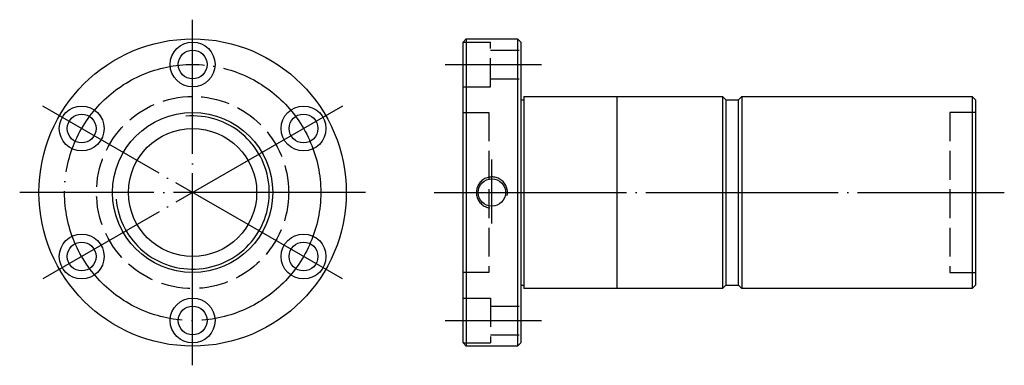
# Model space of a CAD drawing. Header units: millimetres. Extents: x -40 to 267, y 146 to 254.
import ezdxf

# ---------------------------------------------------------------- set-up
doc = ezdxf.new("R2010")
doc.units = ezdxf.units.MM
doc.header["$LTSCALE"] = 3
for name, pattern in [('CENTER', [22, 20, -1, 0, -1]), ('DASHED', [4, 3, -1]), ('THIN', [200000, 200000, 0])]:
    doc.linetypes.add(name, pattern=pattern)
doc.layers.add('NT', color=7, linetype='Continuous')
doc.layers.add('SH', color=7, linetype='Continuous')

msp = doc.modelspace()

# ---------------------------------------------------------------- linework, layer by layer
at = {"layer": 'NT', "color": 3, "linetype": 'CENTER'}
for p, q in [((13.53, 146), (13.53, 254)), ((60.29, 227), (-33.24, 173)), ((60.29, 173), (-33.24, 227)), ((67.53, 200), (-40.47, 200))]:
    msp.add_line(p, q, dxfattribs=at)
at = {"layer": 'NT', "color": 16, "linetype": 'Continuous'}
for p, q in [((98, 247), (99, 248)), ((98, 153), (98, 247)), ((99, 248), (115, 248)), ((99, 248), (99, 152)), ((115, 248), (116, 247)), ((115, 248), (115, 152)), ((116, 247), (116, 153)), ((116, 229), (117, 229)), ((117, 230), (117, 170)), ((117, 230), (179, 230)), ((146, 230), (146, 170)), ((179, 230), (180, 229)), ((179, 230), (179, 170)), ((180, 229), (180, 171)), ((180, 229), (184, 229)), ((184, 229), (185, 230)), ((184, 171), (184, 229)), ((185, 230), (257, 230)), ((185, 230), (185, 170)), ((257, 230), (258, 229)), ((257, 230), (257, 170)), ((258, 229), (258, 171)), ((116, 171), (117, 171)), ((179, 170), (117, 170)), ((180, 171), (179, 170)), ((180, 171), (184, 171)), ((185, 170), (184, 171)), ((257, 170), (185, 170)), ((258, 171), (257, 170)), ((99, 152), (98, 153)), ((115, 152), (99, 152)), ((116, 153), (115, 152))]:
    msp.add_line(p, q, dxfattribs=at)
at = {"layer": 'NT', "color": 1, "linetype": 'DASHED'}
for p, q in [((98, 247), (106.5, 247)), ((106.5, 233), (106.5, 247)), ((106.5, 244.5), (116, 244.5)), ((106.5, 235.5), (116, 235.5)), ((98, 233), (106.5, 233)), ((98, 225), (106, 225)), ((106, 225), (106, 175)), ((258, 225), (250, 225)), ((250, 225), (250, 175)), ((106, 175), (98, 175)), ((250, 175), (258, 175)), ((98, 167), (106.5, 167)), ((106.5, 167), (106.5, 153)), ((106.5, 164.5), (116, 164.5)), ((106.5, 155.5), (116, 155.5)), ((98, 153), (106.5, 153))]:
    msp.add_line(p, q, dxfattribs=at)
at = {"layer": 'NT', "color": 16, "linetype": 'Continuous'}
for centre, radius in [((13.53, 200), 48), ((13.53, 240), 7), ((13.53, 240), 4.5), ((-21.11, 220), 7), ((-21.11, 220), 4.5), ((13.53, 200), 25), ((48.17, 220), 7), ((48.17, 220), 4.5), ((13.53, 200), 20), ((107, 200), 4.28), ((-21.11, 180), 7), ((-21.11, 180), 4.5), ((48.17, 180), 7), ((48.17, 180), 4.5), ((13.53, 160), 7), ((13.53, 160), 4.5)]:
    msp.add_circle(centre, radius, dxfattribs=at)
at = {"layer": 'NT', "color": 3, "linetype": 'CENTER'}
msp.add_circle((13.53, 200), 40, dxfattribs=at)
at = {"layer": 'NT', "color": 1, "linetype": 'DASHED'}
msp.add_circle((13.53, 200), 30, dxfattribs=at)
at = {"layer": 'NT', "color": 5, "linetype": 'THIN'}
for centre, radius, start, end in [((13.53, 200), 23.95, 185, 95), ((107, 200), 4.86, 349.0687, 261.9661)]:
    msp.add_arc(centre, radius, start, end, dxfattribs=at)
at = {"layer": 'SH', "color": 3, "linetype": 'CENTER'}
for p, q in [((92.38, 240), (122.48, 240)), ((107, 190.33), (107, 210.29)), ((89, 200), (267, 200)), ((92.38, 160), (122.48, 160))]:
    msp.add_line(p, q, dxfattribs=at)

doc.saveas('drawing.dxf')
